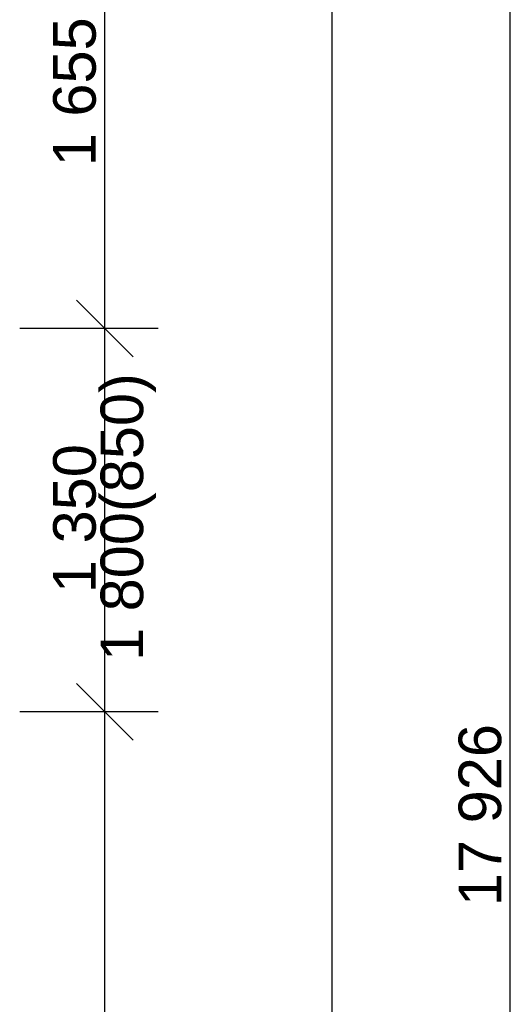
# Model space of a CAD drawing. Header units: millimetres. Extents: x -25972 to 4516, y -2839 to 20217.
# Tile 199 of 218: x 1395 to 3123, y 8495 to 11962. Entities that reach past the tile are written whole.
import ezdxf

# ---------------------------------------------------------------- set-up
doc = ezdxf.new("R2010")
doc.units = ezdxf.units.MM
doc.header["$MEASUREMENT"] = 0
doc.layers.add('7._POHLED ZÁPADNÍ_1_Kóty - SP', color=7, linetype='Continuous')
doc.layers.add('7._POHLED ZÁPADNÍ_1_Nové_Kóty - SP', color=7, linetype='Continuous')
doc.styles.add('GENEROVANÝ_STYL_2', font='txt')

msp = doc.modelspace()

# ---------------------------------------------------------------- linework, layer by layer
at = {"layer": '7._POHLED ZÁPADNÍ_1_Nové_Kóty - SP', "color": 1, "linetype": 'Continuous', "lineweight": 25}
for p, q in [((3122.5, 191.6), (3122.5, 18117.3)), ((2494.7, 8044.9), (2494.7, 17520.1)), ((1694.7, 10874.7), (1694.7, 12530)), ((1594.7, 10974.7), (1794.7, 10774.7)), ((1882.2, 10874.7), (1394.7, 10874.7)), ((1694.7, 9524.7), (1694.7, 10874.7)), ((1594.7, 9624.7), (1794.7, 9424.7)), ((1882.2, 9524.7), (1394.7, 9524.7)), ((1694.7, 6158.2), (1694.7, 9524.7))]:
    msp.add_line(p, q, dxfattribs=at)

# ---------------------------------------------------------------- texts
at = {"layer": '7._POHLED ZÁPADNÍ_1_Kóty - SP', "color": 1, "linetype": 'Continuous', "lineweight": 25, "char_height": 150, "attachment_point": 7, "rotation": 90, "style": 'GENEROVANÝ_STYL_2'}
for s, insert, width in [('\\A1;{\\pql;\\fArial|b0|i0|c0|p38;1\xa0655}', (1664.7, 11445.9), 512.914), ('\\A1;{\\pql;\\fArial|b0|i0|c0|p38;1\xa0800(850)}', (1874.7, 9703.9), 991.543), ('\\A1;{\\pql;\\fArial|b0|i0|c0|p38;1\xa0350}', (1664.7, 9943.2), 512.914), ('\\A1;{\\pql;\\fArial|b0|i0|c0|p38;17\xa0926}', (3092.5, 8841.1), 626.744)]:
    msp.add_mtext(s, dxfattribs=dict(at, insert=insert, width=width))

doc.saveas('drawing.dxf')
